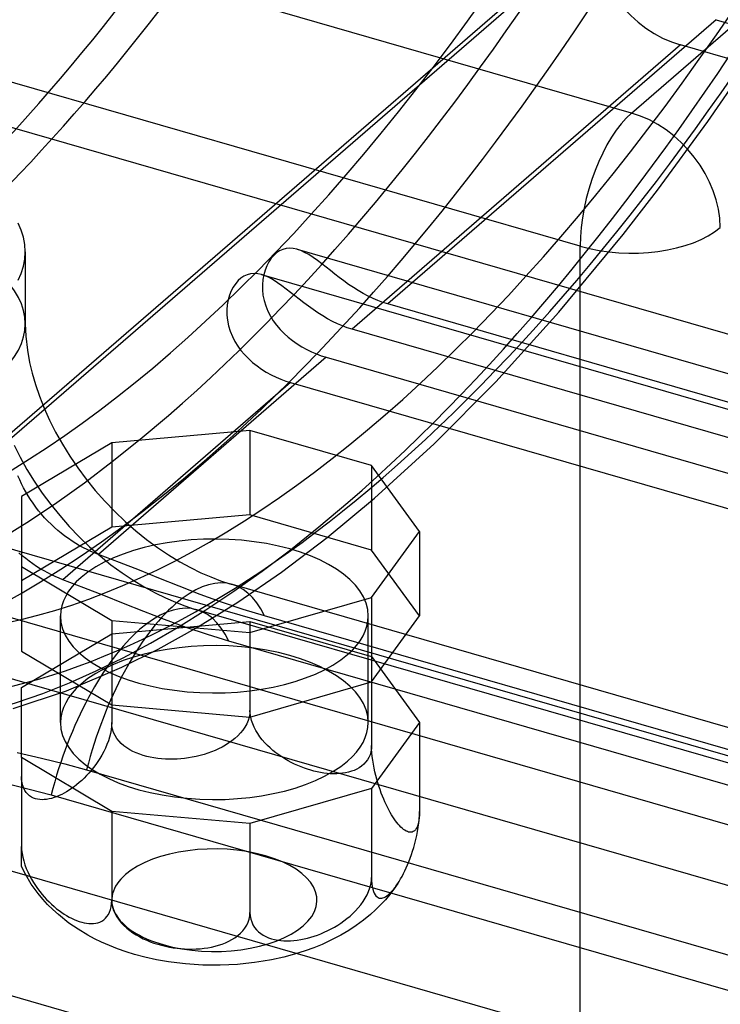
# Model space of a CAD drawing. Header units: millimetres. Extents: x -180 to 180, y -161 to 145.
# Tile 4 of 12: x -78 to -44, y -101 to -53. Entities that reach past the tile are written whole.
import ezdxf

# ---------------------------------------------------------------- set-up
doc = ezdxf.new("R2010")
doc.units = ezdxf.units.MM
doc.layers.add('HIDDEN', color=7, linetype='Continuous')
doc.layers.add('THICK', color=7, linetype='Continuous')

msp = doc.modelspace()

# ---------------------------------------------------------------- linework, layer by layer
at = {"layer": 'HIDDEN'}
for p, q in [((-48.268, -46.977), (-78.367, -73.042)), ((-50, -48.209), (-80.099, -74.274)), ((-43.938, -52.557), (-59.938, -66.413)), ((-43.938, -52.557), (113.938, -98.132)), ((-45.67, -53.789), (-61.67, -67.645)), ((115.67, -100.364), (-45.67, -53.789)), ((-44.337, -57.521), (-41.887, -53.958)), ((103.867, -130.945), (-157.673, -55.445)), ((-17.317, -75.407), (-82.313, -56.645)), ((-46.791, -60.868), (-44.337, -57.521)), ((-48.47, -63.035), (-46.791, -60.868)), ((-77.794, -62.811), (-77.94, -62.473)), ((-77.687, -63.159), (-77.794, -62.811)), ((-77.621, -63.514), (-77.687, -63.159)), ((-51.594, -66.809), (-48.47, -63.035)), ((-77.599, -63.872), (-77.621, -63.514)), ((-65.209, -63.828), (-65.354, -63.925)), ((-65.054, -63.757), (-65.209, -63.828)), ((-64.89, -63.712), (-65.054, -63.757)), ((-64.718, -63.695), (-64.89, -63.712)), ((-64.541, -63.707), (-64.718, -63.695)), ((-64.359, -63.747), (-64.541, -63.707)), ((-64.173, -63.811), (-64.359, -63.747)), ((-64.354, -63.748), (101.018, -111.487)), ((-63.986, -63.898), (-64.173, -63.811)), ((-77.686, -64.577), (-77.62, -64.226)), ((-77.62, -64.226), (-77.599, -63.872)), ((-77.598, -63.873), (-77.598, -67.377)), ((-65.612, -64.188), (-65.727, -64.357)), ((-65.487, -64.044), (-65.612, -64.188)), ((-65.354, -63.925), (-65.487, -64.044)), ((-63.785, -64.011), (-63.986, -63.898)), ((-63.575, -64.147), (-63.785, -64.011)), ((-63.361, -64.299), (-63.575, -64.147)), ((-63.147, -64.46), (-63.361, -64.299)), ((-77.795, -64.922), (-77.686, -64.577)), ((-65.914, -64.759), (-65.979, -64.987)), ((-65.829, -64.548), (-65.914, -64.759)), ((-65.727, -64.357), (-65.829, -64.548)), ((-62.939, -64.622), (-63.147, -64.46)), ((-62.729, -64.787), (-62.939, -64.622)), ((-62.514, -64.956), (-62.729, -64.787)), ((-77.948, -65.26), (-77.795, -64.922)), ((-67.219, -65.276), (-67.344, -65.42)), ((-67.086, -65.157), (-67.219, -65.276)), ((-66.941, -65.06), (-67.086, -65.157)), ((-66.786, -64.989), (-66.941, -65.06)), ((-66.622, -64.944), (-66.786, -64.989)), ((-66.45, -64.927), (-66.622, -64.944)), ((-66.273, -64.939), (-66.45, -64.927)), ((-66.091, -64.979), (-66.273, -64.939)), ((-65.905, -65.043), (-66.091, -64.979)), ((-66.086, -64.98), (102.75, -113.719)), ((-66.024, -65.227), (-66.045, -65.475)), ((-65.979, -64.987), (-66.024, -65.227)), ((-65.718, -65.131), (-65.905, -65.043)), ((-65.518, -65.243), (-65.718, -65.131)), ((-65.308, -65.379), (-65.518, -65.243)), ((-62.294, -65.126), (-62.514, -64.956)), ((-62.069, -65.294), (-62.294, -65.126)), ((-67.459, -65.589), (-67.561, -65.78)), ((-67.344, -65.42), (-67.459, -65.589)), ((-66.045, -65.475), (-66.042, -65.725)), ((-66.042, -65.725), (-66.015, -65.98)), ((-65.093, -65.531), (-65.308, -65.379)), ((-64.879, -65.692), (-65.093, -65.531)), ((-64.671, -65.854), (-64.879, -65.692)), ((-61.841, -65.458), (-62.069, -65.294)), ((-61.608, -65.615), (-61.841, -65.458)), ((-61.373, -65.764), (-61.608, -65.615)), ((-67.711, -66.219), (-67.756, -66.459)), ((-67.646, -65.991), (-67.711, -66.219)), ((-67.561, -65.78), (-67.646, -65.991)), ((-66.015, -65.98), (-65.962, -66.246)), ((-64.461, -66.02), (-64.671, -65.854)), ((-64.246, -66.188), (-64.461, -66.02)), ((-64.026, -66.358), (-64.246, -66.188)), ((-61.134, -65.904), (-61.373, -65.764)), ((-60.894, -66.032), (-61.134, -65.904)), ((-60.653, -66.148), (-60.894, -66.032)), ((-60.413, -66.25), (-60.653, -66.148)), ((-67.756, -66.459), (-67.777, -66.707)), ((-67.777, -66.707), (-67.774, -66.957)), ((-65.962, -66.246), (-65.88, -66.513)), ((-65.88, -66.513), (-65.774, -66.771)), ((-63.801, -66.526), (-64.026, -66.358)), ((-63.573, -66.69), (-63.801, -66.526)), ((-63.34, -66.847), (-63.573, -66.69)), ((-60.174, -66.339), (-60.413, -66.25)), ((-59.938, -66.413), (-60.174, -66.339)), ((97.938, -111.988), (-59.938, -66.413)), ((-67.774, -66.957), (-67.748, -67.212)), ((-65.774, -66.771), (-65.651, -67.011)), ((-65.651, -67.011), (-65.512, -67.233)), ((-63.105, -66.996), (-63.34, -66.847)), ((-62.866, -67.136), (-63.105, -66.996)), ((-62.626, -67.264), (-62.866, -67.136)), ((-54.669, -70.207), (-51.594, -66.809)), ((-77.598, -67.377), (-77.575, -67.983)), ((-67.748, -67.212), (-67.694, -67.478)), ((-67.694, -67.478), (-67.613, -67.745)), ((-65.512, -67.233), (-65.354, -67.448)), ((-65.354, -67.448), (-65.18, -67.653)), ((-65.18, -67.653), (-64.99, -67.848)), ((-62.385, -67.38), (-62.626, -67.264)), ((-62.145, -67.482), (-62.385, -67.38)), ((-61.906, -67.571), (-62.145, -67.482)), ((-61.67, -67.645), (-61.906, -67.571)), ((99.67, -114.22), (-61.67, -67.645)), ((-77.575, -67.983), (-77.496, -68.663)), ((-67.613, -67.745), (-67.506, -68.003)), ((-67.506, -68.003), (-67.383, -68.243)), ((-64.99, -67.848), (-64.787, -68.03)), ((-64.787, -68.03), (-64.572, -68.201)), ((-67.383, -68.243), (-67.244, -68.465)), ((-67.244, -68.465), (-67.086, -68.68)), ((-64.572, -68.201), (-64.349, -68.358)), ((-64.349, -68.358), (-64.119, -68.502)), ((-64.119, -68.502), (-63.884, -68.632)), ((-63.884, -68.632), (-63.646, -68.748)), ((-77.496, -68.663), (-77.386, -69.263)), ((-62.938, -69.011), (-74.036, -78.623)), ((-67.086, -68.68), (-66.912, -68.885)), ((-66.912, -68.885), (-66.722, -69.08)), ((-66.722, -69.08), (-66.519, -69.262)), ((-63.646, -68.748), (-63.408, -68.85)), ((-63.408, -68.85), (-63.172, -68.938)), ((-63.172, -68.938), (-62.938, -69.011)), ((-62.938, -69.011), (94.938, -114.586)), ((-77.386, -69.263), (-77.259, -69.79)), ((-66.519, -69.262), (-66.304, -69.433)), ((-66.304, -69.433), (-66.081, -69.59)), ((-66.081, -69.59), (-65.851, -69.734)), ((-77.259, -69.79), (-77.099, -70.34)), ((-65.851, -69.734), (-65.616, -69.864)), ((-65.616, -69.864), (-65.378, -69.98)), ((-65.378, -69.98), (-65.14, -70.082)), ((-77.099, -70.34), (-76.904, -70.909)), ((-64.67, -70.243), (-75.768, -79.855)), ((-65.14, -70.082), (-64.904, -70.17)), ((-64.904, -70.17), (-64.67, -70.243)), ((-64.67, -70.243), (96.67, -116.818)), ((-57.671, -73.228), (-54.669, -70.207)), ((-76.904, -70.909), (-76.673, -71.493)), ((-76.673, -71.493), (-76.412, -72.073)), ((-76.412, -72.073), (-76.118, -72.658)), ((-76.118, -72.658), (-75.789, -73.244)), ((-66.647, -72.583), (-73.384, -73.177)), ((-66.647, -72.583), (-66.647, -76.701)), ((-60.723, -74.293), (-66.647, -72.583)), ((-78.144, -73.305), (-77.85, -73.89)), ((-73.384, -73.177), (-77.781, -75.797)), ((-75.789, -73.244), (-75.428, -73.828)), ((-73.384, -73.177), (-73.384, -77.295)), ((-60.577, -75.879), (-57.671, -73.228)), ((-77.85, -73.89), (-77.521, -74.476)), ((-75.428, -73.828), (-75.041, -74.398)), ((-60.723, -74.293), (-60.723, -78.411)), ((-58.384, -77.507), (-60.723, -74.293)), ((-38.027, -93.342), (-103.023, -74.58)), ((-77.868, -74.985), (-77.952, -74.787)), ((-77.521, -74.476), (-77.161, -75.06)), ((-75.041, -74.398), (-74.626, -74.957)), ((-77.776, -75.182), (-77.868, -74.985)), ((-77.678, -75.377), (-77.776, -75.182)), ((-77.161, -75.06), (-76.773, -75.63)), ((-74.626, -74.957), (-74.185, -75.502)), ((-77.781, -75.797), (-77.781, -79.217)), ((-77.573, -75.57), (-77.678, -75.377)), ((-77.461, -75.76), (-77.573, -75.57)), ((-77.342, -75.948), (-77.461, -75.76)), ((-76.773, -75.63), (-76.358, -76.189)), ((-74.185, -75.502), (-73.72, -76.028)), ((-77.217, -76.132), (-77.342, -75.948)), ((-77.085, -76.313), (-77.217, -76.132)), ((-76.948, -76.491), (-77.085, -76.313)), ((-76.358, -76.189), (-75.917, -76.734)), ((-73.72, -76.028), (-73.235, -76.534)), ((-62.887, -77.795), (-60.577, -75.879)), ((-76.804, -76.664), (-76.948, -76.491)), ((-76.655, -76.833), (-76.804, -76.664)), ((-75.917, -76.734), (-75.452, -77.26)), ((-66.647, -76.701), (-73.384, -77.295)), ((-73.235, -76.534), (-72.732, -77.015)), ((-60.723, -78.411), (-66.647, -76.701)), ((-76.501, -76.996), (-76.655, -76.833)), ((-76.343, -77.154), (-76.501, -76.996)), ((-76.18, -77.306), (-76.343, -77.154)), ((-75.452, -77.26), (-74.967, -77.766)), ((-72.732, -77.015), (-72.216, -77.468)), ((-73.384, -77.295), (-77.781, -79.915)), ((-76.013, -77.453), (-76.18, -77.306)), ((-75.843, -77.593), (-76.013, -77.453)), ((-75.669, -77.727), (-75.843, -77.593)), ((-75.492, -77.855), (-75.669, -77.727)), ((-72.216, -77.468), (-71.691, -77.891)), ((-60.723, -80.721), (-58.384, -77.507)), ((-58.384, -77.507), (-58.384, -81.625)), ((-75.313, -77.976), (-75.492, -77.855)), ((-75.132, -78.09), (-75.313, -77.976)), ((-74.95, -78.197), (-75.132, -78.09)), ((-74.967, -77.766), (-74.464, -78.247)), ((-74.767, -78.297), (-74.95, -78.197)), ((-71.691, -77.891), (-71.151, -78.288)), ((-65.112, -79.481), (-62.887, -77.795)), ((-77.745, -78.685), (-77.912, -78.538)), ((-77.575, -78.825), (-77.745, -78.685)), ((-74.584, -78.389), (-74.767, -78.297)), ((-74.401, -78.474), (-74.584, -78.389)), ((-74.464, -78.247), (-73.948, -78.7)), ((-74.218, -78.552), (-74.401, -78.474)), ((-74.036, -78.623), (-74.218, -78.552)), ((-73.006, -79.013), (-74.036, -78.623)), ((-73.948, -78.7), (-73.423, -79.123)), ((-71.151, -78.288), (-70.61, -78.65)), ((-70.61, -78.65), (-70.072, -78.977)), ((-58.384, -81.625), (-60.723, -78.411)), ((-77.401, -78.959), (-77.575, -78.825)), ((-77.224, -79.087), (-77.401, -78.959)), ((-77.045, -79.209), (-77.224, -79.087)), ((-73.423, -79.123), (-72.883, -79.52)), ((-72.035, -79.397), (-73.006, -79.013)), ((-70.072, -78.977), (-69.54, -79.268)), ((-77.781, -79.217), (-77.781, -83.335)), ((-77.781, -79.217), (-73.384, -81.837)), ((-76.864, -79.323), (-77.045, -79.209)), ((-76.682, -79.429), (-76.864, -79.323)), ((-76.499, -79.529), (-76.682, -79.429)), ((-76.316, -79.621), (-76.499, -79.529)), ((-76.133, -79.706), (-76.316, -79.621)), ((-72.883, -79.52), (-72.342, -79.882)), ((-71.086, -79.779), (-72.035, -79.397)), ((-69.54, -79.268), (-69.039, -79.513)), ((-69.039, -79.513), (-68.552, -79.724)), ((-67.245, -80.95), (-65.112, -79.481)), ((-75.95, -79.784), (-76.133, -79.706)), ((-75.768, -79.855), (-75.95, -79.784)), ((-74.738, -80.245), (-75.768, -79.855)), ((-72.342, -79.882), (-71.804, -80.209)), ((-70.096, -80.174), (-71.086, -79.779)), ((-68.552, -79.724), (-68.083, -79.904)), ((-68.083, -79.904), (-67.633, -80.052)), ((-67.633, -80.052), (-67.505, -80.09)), ((73.051, -120.665), (-67.504, -80.09)), ((-73.767, -80.629), (-74.738, -80.245)), ((-72.818, -81.011), (-73.767, -80.629)), ((-71.804, -80.209), (-71.272, -80.5)), ((-71.272, -80.5), (-70.771, -80.745)), ((-69.075, -80.57), (-70.096, -80.174)), ((-68.033, -80.95), (-69.075, -80.57)), ((-71.828, -81.406), (-72.818, -81.011)), ((-70.771, -80.745), (-70.284, -80.956)), ((-70.284, -80.956), (-69.815, -81.136)), ((-69.284, -82.217), (-67.245, -80.95)), ((-66.984, -81.302), (-68.033, -80.95)), ((-66.647, -82.431), (-60.723, -80.721)), ((-60.723, -80.721), (-60.723, -84.839)), ((-70.807, -81.802), (-71.828, -81.406)), ((-69.815, -81.136), (-69.365, -81.284)), ((-69.365, -81.284), (-69.237, -81.322)), ((74.784, -122.897), (-69.237, -81.322)), ((-65.948, -81.618), (-66.984, -81.302)), ((-26.586, -99.609), (-88.742, -81.666)), ((-75.884, -86.821), (-75.884, -81.624)), ((-73.384, -81.837), (-66.647, -82.431)), ((-73.384, -81.837), (-73.384, -85.955)), ((-73.384, -82.491), (-66.647, -81.897)), ((-69.765, -82.182), (-70.807, -81.802)), ((-66.647, -81.897), (-60.723, -83.607)), ((-66.647, -81.897), (-66.647, -86.227)), ((74.608, -122.193), (-65.948, -81.618)), ((-60.884, -86.821), (-60.884, -81.625)), ((-60.723, -84.839), (-58.384, -81.625)), ((-77.781, -85.111), (-73.384, -82.491)), ((-73.384, -82.491), (-73.384, -86.821)), ((-71.127, -83.248), (-69.284, -82.217)), ((-68.716, -82.534), (-69.765, -82.182)), ((-67.68, -82.85), (-68.716, -82.534)), ((-66.647, -82.431), (-66.647, -86.549)), ((76.34, -124.425), (-67.68, -82.85)), ((-77.781, -83.335), (-73.384, -85.955)), ((-72.884, -84.126), (-71.127, -83.248)), ((-60.723, -83.607), (-58.384, -86.821)), ((-60.723, -83.607), (-60.723, -87.937)), ((-29.086, -108.267), (-111.964, -84.342)), ((-75.592, -85.277), (-72.884, -84.126)), ((-66.647, -86.549), (-60.723, -84.839)), ((-78.179, -86.141), (-75.592, -85.277)), ((-77.781, -88.531), (-77.781, -85.111)), ((-73.384, -85.955), (-66.647, -86.549)), ((-66.658, -86.392), (-66.69, -86.562)), ((-66.647, -86.227), (-66.658, -86.392)), ((-66.639, -86.386), (-66.647, -86.227)), ((-66.613, -86.555), (-66.639, -86.386)), ((-73.384, -86.821), (-73.39, -86.989)), ((-73.373, -86.984), (-73.384, -86.821)), ((-66.74, -86.724), (-66.809, -86.882)), ((-66.69, -86.562), (-66.74, -86.724)), ((-66.571, -86.72), (-66.613, -86.555)), ((-66.516, -86.881), (-66.571, -86.72)), ((-58.384, -86.821), (-60.723, -90.035)), ((-58.384, -86.821), (-58.384, -91.151)), ((-73.444, -87.346), (-73.49, -87.525)), ((-73.412, -87.169), (-73.444, -87.346)), ((-73.39, -86.989), (-73.412, -87.169)), ((-73.341, -87.149), (-73.373, -86.984)), ((-73.291, -87.301), (-73.341, -87.149)), ((-73.221, -87.448), (-73.291, -87.301)), ((-67.113, -87.326), (-67.241, -87.461)), ((-67.002, -87.19), (-67.113, -87.326)), ((-66.899, -87.041), (-67.002, -87.19)), ((-66.809, -86.882), (-66.899, -87.041)), ((-66.443, -87.049), (-66.516, -86.881)), ((-66.358, -87.211), (-66.443, -87.049)), ((-66.267, -87.36), (-66.358, -87.211)), ((-73.548, -87.711), (-73.615, -87.891)), ((-73.49, -87.525), (-73.548, -87.711)), ((-73.132, -87.591), (-73.221, -87.448)), ((-73.029, -87.722), (-73.132, -87.591)), ((-72.918, -87.838), (-73.029, -87.722)), ((-67.681, -87.816), (-67.84, -87.917)), ((-67.532, -87.71), (-67.681, -87.816)), ((-67.383, -87.59), (-67.532, -87.71)), ((-67.241, -87.461), (-67.383, -87.59)), ((-66.162, -87.51), (-66.267, -87.36)), ((-66.046, -87.658), (-66.162, -87.51)), ((-65.922, -87.8), (-66.046, -87.658)), ((-65.796, -87.931), (-65.922, -87.8)), ((-77.986, -88.287), (-76.807, -88.549)), ((-73.771, -88.234), (-73.864, -88.405)), ((-73.688, -88.06), (-73.771, -88.234)), ((-73.615, -87.891), (-73.688, -88.06)), ((-72.79, -87.95), (-72.918, -87.838)), ((-72.648, -88.055), (-72.79, -87.95)), ((-72.499, -88.148), (-72.648, -88.055)), ((-72.35, -88.228), (-72.499, -88.148)), ((-72.191, -88.3), (-72.35, -88.228)), ((-72.021, -88.367), (-72.191, -88.3)), ((-68.703, -88.311), (-68.888, -88.371)), ((-68.523, -88.246), (-68.703, -88.311)), ((-68.35, -88.176), (-68.523, -88.246)), ((-68.183, -88.101), (-68.35, -88.176)), ((-68.01, -88.013), (-68.183, -88.101)), ((-67.84, -87.917), (-68.01, -88.013)), ((-65.667, -88.053), (-65.796, -87.931)), ((-65.527, -88.175), (-65.667, -88.053)), ((-65.381, -88.292), (-65.527, -88.175)), ((-65.238, -88.398), (-65.381, -88.292)), ((-60.758, -88.246), (-60.799, -88.386)), ((-60.732, -88.092), (-60.758, -88.246)), ((-60.723, -87.937), (-60.732, -88.092)), ((-60.72, -88.106), (-60.723, -87.937)), ((-60.708, -88.289), (-60.72, -88.106)), ((-60.691, -88.47), (-60.708, -88.289)), ((-73.384, -91.151), (-77.781, -88.531)), ((-77.781, -88.531), (-77.781, -92.861)), ((-76.807, -88.549), (-75.672, -88.827)), ((-74.058, -88.721), (-74.162, -88.869)), ((-73.961, -88.57), (-74.058, -88.721)), ((-73.864, -88.405), (-73.961, -88.57)), ((-71.848, -88.424), (-72.021, -88.367)), ((-71.681, -88.47), (-71.848, -88.424)), ((-71.508, -88.51), (-71.681, -88.47)), ((-71.328, -88.543), (-71.508, -88.51)), ((-71.143, -88.57), (-71.328, -88.543)), ((-70.954, -88.589), (-71.143, -88.57)), ((-70.763, -88.602), (-70.954, -88.589)), ((-70.572, -88.607), (-70.763, -88.602)), ((-70.383, -88.606), (-70.572, -88.607)), ((-70.196, -88.599), (-70.383, -88.606)), ((-70.015, -88.586), (-70.196, -88.599)), ((-69.834, -88.567), (-70.015, -88.586)), ((-69.648, -88.541), (-69.834, -88.567)), ((-69.459, -88.509), (-69.648, -88.541)), ((-69.268, -88.47), (-69.459, -88.509)), ((-69.077, -88.424), (-69.268, -88.47)), ((-68.888, -88.371), (-69.077, -88.424)), ((-65.096, -88.494), (-65.238, -88.398)), ((-64.948, -88.588), (-65.096, -88.494)), ((-64.794, -88.678), (-64.948, -88.588)), ((-64.637, -88.763), (-64.794, -88.678)), ((-64.477, -88.842), (-64.637, -88.763)), ((-61.013, -88.754), (-61.104, -88.851)), ((-60.928, -88.641), (-61.013, -88.754)), ((-60.855, -88.516), (-60.928, -88.641)), ((-60.799, -88.386), (-60.855, -88.516)), ((-60.667, -88.656), (-60.691, -88.47)), ((-60.636, -88.849), (-60.667, -88.656)), ((-75.672, -88.827), (-74.608, -89.118)), ((-74.608, -89.118), (-26.586, -102.98)), ((-74.386, -89.157), (-74.495, -89.282)), ((-74.273, -89.017), (-74.386, -89.157)), ((-74.162, -88.869), (-74.273, -89.017)), ((-64.316, -88.916), (-64.477, -88.842)), ((-64.155, -88.983), (-64.316, -88.916)), ((-63.995, -89.043), (-64.155, -88.983)), ((-63.838, -89.097), (-63.995, -89.043)), ((-63.685, -89.144), (-63.838, -89.097)), ((-63.533, -89.185), (-63.685, -89.144)), ((-63.376, -89.222), (-63.533, -89.185)), ((-63.216, -89.254), (-63.376, -89.222)), ((-63.055, -89.28), (-63.216, -89.254)), ((-61.989, -89.271), (-62.133, -89.294)), ((-61.843, -89.239), (-61.989, -89.271)), ((-61.703, -89.197), (-61.843, -89.239)), ((-61.575, -89.15), (-61.703, -89.197)), ((-61.448, -89.092), (-61.575, -89.15)), ((-61.324, -89.021), (-61.448, -89.092)), ((-61.208, -88.94), (-61.324, -89.021)), ((-61.104, -88.851), (-61.208, -88.94)), ((-60.6, -89.038), (-60.636, -88.849)), ((-60.562, -89.218), (-60.6, -89.038)), ((-60.517, -89.402), (-60.562, -89.218)), ((-77.774, -89.601), (-77.781, -89.441)), ((-77.753, -89.756), (-77.774, -89.601)), ((-74.969, -89.748), (-75.094, -89.852)), ((-74.846, -89.639), (-74.969, -89.748)), ((-74.725, -89.524), (-74.846, -89.639)), ((-74.608, -89.404), (-74.725, -89.524)), ((-74.495, -89.282), (-74.608, -89.404)), ((-62.893, -89.3), (-63.055, -89.28)), ((-62.733, -89.312), (-62.893, -89.3)), ((-62.576, -89.318), (-62.733, -89.312)), ((-62.423, -89.317), (-62.576, -89.318)), ((-62.275, -89.309), (-62.423, -89.317)), ((-62.133, -89.294), (-62.275, -89.309)), ((-60.468, -89.586), (-60.517, -89.402)), ((-60.416, -89.764), (-60.468, -89.586)), ((-78.539, -89.781), (-77.404, -90.059)), ((-77.72, -89.893), (-77.753, -89.756)), ((-77.675, -90.019), (-77.72, -89.893)), ((-77.616, -90.135), (-77.675, -90.019)), ((-77.549, -90.235), (-77.616, -90.135)), ((-77.404, -90.059), (-76.34, -90.35)), ((-75.582, -90.192), (-75.7, -90.26)), ((-75.464, -90.119), (-75.582, -90.192)), ((-75.343, -90.038), (-75.464, -90.119)), ((-75.219, -89.948), (-75.343, -90.038)), ((-75.094, -89.852), (-75.219, -89.948)), ((-60.723, -90.035), (-66.647, -91.745)), ((-60.723, -90.035), (-60.723, -94.365)), ((-60.364, -89.928), (-60.416, -89.764)), ((-60.309, -90.09), (-60.364, -89.928)), ((-60.25, -90.254), (-60.309, -90.09)), ((-77.477, -90.318), (-77.549, -90.235)), ((-77.393, -90.392), (-77.477, -90.318)), ((-77.301, -90.453), (-77.393, -90.392)), ((-77.203, -90.502), (-77.301, -90.453)), ((-77.106, -90.537), (-77.203, -90.502)), ((-77.002, -90.562), (-77.106, -90.537)), ((-76.891, -90.577), (-77.002, -90.562)), ((-76.778, -90.582), (-76.891, -90.577)), ((-76.669, -90.578), (-76.778, -90.582)), ((-76.556, -90.565), (-76.669, -90.578)), ((-76.439, -90.545), (-76.556, -90.565)), ((-76.318, -90.516), (-76.439, -90.545)), ((-76.34, -90.35), (67.68, -131.925)), ((-76.195, -90.479), (-76.318, -90.516)), ((-76.07, -90.434), (-76.195, -90.479)), ((-75.946, -90.381), (-76.07, -90.434)), ((-75.822, -90.323), (-75.946, -90.381)), ((-75.7, -90.26), (-75.822, -90.323)), ((-60.19, -90.408), (-60.25, -90.254)), ((-60.132, -90.549), (-60.19, -90.408)), ((-60.072, -90.686), (-60.132, -90.549)), ((-60.009, -90.821), (-60.072, -90.686)), ((-66.647, -91.745), (-73.384, -91.151)), ((-73.384, -91.151), (-73.384, -95.481)), ((-59.945, -90.952), (-60.009, -90.821)), ((-59.88, -91.079), (-59.945, -90.952)), ((-59.813, -91.199), (-59.88, -91.079)), ((-58.388, -91.332), (-58.384, -91.151)), ((-58.384, -91.151), (-58.387, -91.31)), ((-59.747, -91.312), (-59.813, -91.199)), ((-59.681, -91.418), (-59.747, -91.312)), ((-59.616, -91.516), (-59.681, -91.418)), ((-59.553, -91.606), (-59.616, -91.516)), ((-59.491, -91.689), (-59.553, -91.606)), ((-58.416, -91.595), (-58.44, -91.715)), ((-58.42, -91.719), (-58.401, -91.527)), ((-58.399, -91.462), (-58.416, -91.595)), ((-58.401, -91.527), (-58.388, -91.332)), ((-58.387, -91.31), (-58.399, -91.462)), ((-66.647, -91.745), (-66.647, -96.075)), ((-59.426, -91.769), (-59.491, -91.689)), ((-59.36, -91.844), (-59.426, -91.769)), ((-59.294, -91.913), (-59.36, -91.844)), ((-59.227, -91.974), (-59.294, -91.913)), ((-59.162, -92.028), (-59.227, -91.974)), ((-59.098, -92.073), (-59.162, -92.028)), ((-59.035, -92.11), (-59.098, -92.073)), ((-58.975, -92.138), (-59.035, -92.11)), ((-58.917, -92.157), (-58.975, -92.138)), ((-58.691, -92.134), (-58.743, -92.156)), ((-58.639, -92.099), (-58.691, -92.134)), ((-58.59, -92.05), (-58.639, -92.099)), ((-58.545, -91.987), (-58.59, -92.05)), ((-58.507, -91.914), (-58.545, -91.987)), ((-58.521, -92.323), (-58.482, -92.127)), ((-58.471, -91.823), (-58.507, -91.914)), ((-58.482, -92.127), (-58.448, -91.92)), ((-58.44, -91.715), (-58.471, -91.823)), ((-58.448, -91.92), (-58.42, -91.719)), ((-58.857, -92.167), (-58.917, -92.157)), ((-58.798, -92.167), (-58.857, -92.167)), ((-58.743, -92.156), (-58.798, -92.167)), ((-58.615, -92.714), (-58.565, -92.516)), ((-58.565, -92.516), (-58.521, -92.323)), ((-77.781, -92.861), (-77.774, -93.029)), ((-77.781, -93.035), (-77.781, -92.861)), ((-77.781, -93.199), (-77.781, -93.035)), ((-77.774, -93.029), (-77.753, -93.209)), ((-58.782, -93.259), (-58.725, -93.088)), ((-58.725, -93.088), (-58.67, -92.907)), ((-58.67, -92.907), (-58.615, -92.714)), ((-77.781, -93.337), (-77.781, -93.199)), ((-77.781, -93.463), (-77.781, -93.337)), ((-77.781, -93.571), (-77.781, -93.463)), ((-77.781, -93.655), (-77.781, -93.571)), ((-77.753, -93.209), (-77.72, -93.386)), ((-77.72, -93.386), (-77.675, -93.565)), ((-77.675, -93.565), (-77.616, -93.751)), ((-58.909, -93.601), (-58.845, -93.434)), ((-58.845, -93.434), (-58.782, -93.259)), ((-28.62, -114.478), (-99.354, -94.059)), ((-77.781, -93.724), (-77.781, -93.655)), ((-77.781, -93.778), (-77.781, -93.724)), ((-77.781, -93.814), (-77.781, -93.778)), ((-77.781, -93.834), (-77.781, -93.814)), ((-77.781, -93.84), (-77.781, -93.834)), ((-77.594, -94.209), (-77.781, -93.84)), ((-77.616, -93.751), (-77.549, -93.931)), ((-77.549, -93.931), (-77.477, -94.101)), ((-59.17, -94.182), (-59.101, -94.042)), ((-59.101, -94.042), (-59.035, -93.899)), ((-59.035, -93.899), (-58.971, -93.752)), ((-58.971, -93.752), (-58.909, -93.601)), ((-77.304, -94.69), (-77.594, -94.209)), ((-77.477, -94.101), (-77.393, -94.274)), ((-77.393, -94.274), (-77.301, -94.446)), ((-77.301, -94.446), (-77.203, -94.61)), ((-60.761, -94.707), (-60.732, -94.531)), ((-60.732, -94.531), (-60.723, -94.365)), ((-60.723, -94.365), (-60.719, -94.528)), ((-60.719, -94.528), (-60.708, -94.683)), ((-59.381, -94.561), (-59.311, -94.442)), ((-59.311, -94.442), (-59.24, -94.316)), ((-59.24, -94.316), (-59.17, -94.182)), ((-76.971, -95.152), (-77.304, -94.69)), ((-77.203, -94.61), (-77.106, -94.761)), ((-77.106, -94.761), (-77.002, -94.909)), ((-77.002, -94.909), (-76.891, -95.058)), ((-60.866, -95.047), (-60.805, -94.877)), ((-60.805, -94.877), (-60.761, -94.707)), ((-60.708, -94.683), (-60.689, -94.818)), ((-60.689, -94.818), (-60.664, -94.94)), ((-60.664, -94.94), (-60.632, -95.049)), ((-59.634, -94.937), (-59.835, -95.2)), ((-59.781, -95.093), (-59.713, -95.02)), ((-59.713, -95.02), (-59.646, -94.94)), ((-59.646, -94.94), (-59.581, -94.856)), ((-59.448, -94.666), (-59.634, -94.937)), ((-59.581, -94.856), (-59.517, -94.768)), ((-59.517, -94.768), (-59.451, -94.671)), ((-59.451, -94.671), (-59.381, -94.561)), ((-76.747, -95.424), (-76.971, -95.152)), ((-76.891, -95.058), (-76.778, -95.197)), ((-76.778, -95.197), (-76.669, -95.323)), ((-76.507, -95.686), (-76.747, -95.424)), ((-76.669, -95.323), (-76.556, -95.445)), ((-76.556, -95.445), (-76.439, -95.564)), ((-73.39, -95.641), (-73.384, -95.481)), ((-73.384, -95.481), (-73.373, -95.646)), ((-61.133, -95.542), (-61.035, -95.387)), ((-61.035, -95.387), (-60.944, -95.221)), ((-60.944, -95.221), (-60.866, -95.047)), ((-60.632, -95.049), (-60.595, -95.14)), ((-60.595, -95.14), (-60.554, -95.213)), ((-60.554, -95.213), (-60.508, -95.274)), ((-60.508, -95.274), (-60.457, -95.322)), ((-60.457, -95.322), (-60.403, -95.354)), ((-60.403, -95.354), (-60.35, -95.374)), ((-60.35, -95.374), (-60.292, -95.382)), ((-60.292, -95.382), (-60.231, -95.379)), ((-60.052, -95.459), (-60.282, -95.709)), ((-60.231, -95.379), (-60.17, -95.365)), ((-60.17, -95.365), (-60.11, -95.343)), ((-60.11, -95.343), (-60.048, -95.311)), ((-59.835, -95.2), (-60.052, -95.459)), ((-60.048, -95.311), (-59.983, -95.27)), ((-59.983, -95.27), (-59.916, -95.219)), ((-59.916, -95.219), (-59.849, -95.16)), ((-59.849, -95.16), (-59.781, -95.093)), ((-76.253, -95.94), (-76.507, -95.686)), ((-76.439, -95.564), (-76.318, -95.679)), ((-76.318, -95.679), (-76.195, -95.789)), ((-75.984, -96.183), (-76.253, -95.94)), ((-76.195, -95.789), (-76.07, -95.892)), ((-76.07, -95.892), (-75.946, -95.989)), ((-75.946, -95.989), (-75.822, -96.078)), ((-73.49, -96.059), (-73.444, -95.934)), ((-73.444, -95.934), (-73.412, -95.796)), ((-73.412, -95.796), (-73.39, -95.641)), ((-73.373, -95.646), (-73.341, -95.817)), ((-73.341, -95.817), (-73.291, -95.978)), ((-73.291, -95.978), (-73.221, -96.137)), ((-61.632, -96.125), (-61.501, -95.994)), ((-61.501, -95.994), (-61.37, -95.85)), ((-61.37, -95.85), (-61.246, -95.698)), ((-61.246, -95.698), (-61.133, -95.542)), ((-60.526, -95.95), (-60.783, -96.183)), ((-60.282, -95.709), (-60.526, -95.95)), ((-75.472, -96.591), (-75.984, -96.183)), ((-75.822, -96.078), (-75.7, -96.159)), ((-75.7, -96.159), (-75.582, -96.233)), ((-75.582, -96.233), (-75.464, -96.3)), ((-75.464, -96.3), (-75.343, -96.363)), ((-75.343, -96.363), (-75.219, -96.422)), ((-75.219, -96.422), (-75.094, -96.474)), ((-75.094, -96.474), (-74.969, -96.519)), ((-73.864, -96.494), (-73.771, -96.432)), ((-73.771, -96.432), (-73.688, -96.358)), ((-73.688, -96.358), (-73.615, -96.276)), ((-73.615, -96.276), (-73.548, -96.176)), ((-73.548, -96.176), (-73.49, -96.059)), ((-73.221, -96.137), (-73.132, -96.296)), ((-73.132, -96.296), (-73.029, -96.445)), ((-73.029, -96.445), (-72.918, -96.581)), ((-66.74, -96.555), (-66.69, -96.403)), ((-66.69, -96.403), (-66.658, -96.238)), ((-66.658, -96.238), (-66.647, -96.075)), ((-66.647, -96.075), (-66.638, -96.236)), ((-66.638, -96.236), (-66.61, -96.396)), ((-66.61, -96.396), (-66.565, -96.54)), ((-62.074, -96.493), (-61.922, -96.377)), ((-61.922, -96.377), (-61.772, -96.252)), ((-61.772, -96.252), (-61.632, -96.125)), ((-61.116, -96.456), (-61.467, -96.714)), ((-60.783, -96.183), (-61.116, -96.456)), ((-75.024, -96.898), (-75.472, -96.591)), ((-74.554, -97.18), (-75.024, -96.898)), ((-74.969, -96.519), (-74.846, -96.556)), ((-74.846, -96.556), (-74.725, -96.585)), ((-74.725, -96.585), (-74.608, -96.606)), ((-74.608, -96.606), (-74.495, -96.618)), ((-74.495, -96.618), (-74.386, -96.622)), ((-74.386, -96.622), (-74.273, -96.617)), ((-74.273, -96.617), (-74.162, -96.602)), ((-74.162, -96.602), (-74.058, -96.577)), ((-74.058, -96.577), (-73.961, -96.542)), ((-73.961, -96.542), (-73.864, -96.494)), ((-72.918, -96.581), (-72.79, -96.715)), ((-72.79, -96.715), (-72.648, -96.845)), ((-72.648, -96.845), (-72.499, -96.964)), ((-67.002, -96.976), (-66.899, -96.845)), ((-66.899, -96.845), (-66.809, -96.702)), ((-66.809, -96.702), (-66.74, -96.555)), ((-66.565, -96.54), (-66.505, -96.675)), ((-66.505, -96.675), (-66.426, -96.804)), ((-66.426, -96.804), (-66.336, -96.917)), ((-66.336, -96.917), (-66.238, -97.015)), ((-62.86, -96.964), (-62.694, -96.88)), ((-62.694, -96.88), (-62.531, -96.79)), ((-62.531, -96.79), (-62.373, -96.695)), ((-62.373, -96.695), (-62.221, -96.597)), ((-62.221, -96.597), (-62.074, -96.493)), ((-61.467, -96.714), (-61.833, -96.955)), ((-74.225, -97.356), (-74.554, -97.18)), ((-73.889, -97.519), (-74.225, -97.356)), ((-72.499, -96.964), (-72.35, -97.07)), ((-72.35, -97.07), (-72.191, -97.171)), ((-72.191, -97.171), (-72.021, -97.268)), ((-72.021, -97.268), (-71.848, -97.355)), ((-71.848, -97.355), (-71.681, -97.431)), ((-71.681, -97.431), (-71.508, -97.501)), ((-67.681, -97.482), (-67.532, -97.402)), ((-67.532, -97.402), (-67.383, -97.309)), ((-67.383, -97.309), (-67.241, -97.205)), ((-67.241, -97.205), (-67.113, -97.092)), ((-67.113, -97.092), (-67.002, -96.976)), ((-66.238, -97.015), (-66.125, -97.106)), ((-66.125, -97.106), (-66.001, -97.187)), ((-66.001, -97.187), (-65.87, -97.255)), ((-65.87, -97.255), (-65.738, -97.311)), ((-65.738, -97.311), (-65.599, -97.357)), ((-65.599, -97.357), (-65.449, -97.395)), ((-65.449, -97.395), (-65.297, -97.424)), ((-65.297, -97.424), (-65.15, -97.442)), ((-64.511, -97.441), (-64.343, -97.422)), ((-64.343, -97.422), (-64.175, -97.395)), ((-64.175, -97.395), (-64.008, -97.363)), ((-64.008, -97.363), (-63.844, -97.325)), ((-63.844, -97.325), (-63.685, -97.282)), ((-63.685, -97.282), (-63.526, -97.233)), ((-63.526, -97.233), (-63.362, -97.176)), ((-63.362, -97.176), (-63.196, -97.113)), ((-63.196, -97.113), (-63.028, -97.042)), ((-63.028, -97.042), (-62.86, -96.964)), ((-62.347, -97.253), (-62.733, -97.451)), ((-62.214, -97.18), (-62.347, -97.253)), ((-61.833, -96.955), (-62.214, -97.18)), ((-73.497, -97.692), (-73.889, -97.519)), ((-73.095, -97.849), (-73.497, -97.692)), ((-72.687, -97.992), (-73.095, -97.849)), ((-71.508, -97.501), (-71.328, -97.566)), ((-71.328, -97.566), (-71.143, -97.625)), ((-71.143, -97.625), (-70.954, -97.678)), ((-70.954, -97.678), (-70.763, -97.724)), ((-70.763, -97.724), (-70.572, -97.763)), ((-70.572, -97.763), (-70.383, -97.795)), ((-70.383, -97.795), (-70.196, -97.821)), ((-70.196, -97.821), (-70.015, -97.84)), ((-70.015, -97.84), (-69.834, -97.853)), ((-69.834, -97.853), (-69.648, -97.86)), ((-69.648, -97.86), (-69.459, -97.861)), ((-69.459, -97.861), (-69.268, -97.856)), ((-69.268, -97.856), (-69.077, -97.843)), ((-69.077, -97.843), (-68.888, -97.824)), ((-68.888, -97.824), (-68.703, -97.797)), ((-68.703, -97.797), (-68.523, -97.764)), ((-68.523, -97.764), (-68.35, -97.724)), ((-68.35, -97.724), (-68.183, -97.678)), ((-68.183, -97.678), (-68.01, -97.621)), ((-68.01, -97.621), (-67.84, -97.554)), ((-67.84, -97.554), (-67.681, -97.482)), ((-65.15, -97.442), (-64.998, -97.453)), ((-64.998, -97.453), (-64.84, -97.456)), ((-64.84, -97.456), (-64.677, -97.452)), ((-64.677, -97.452), (-64.511, -97.441)), ((-63.538, -97.798), (-63.954, -97.949)), ((-63.131, -97.632), (-63.538, -97.798)), ((-62.733, -97.451), (-63.131, -97.632)), ((-72.271, -98.12), (-72.687, -97.992)), ((-71.767, -98.254), (-72.271, -98.12)), ((-71.197, -98.38), (-71.767, -98.254)), ((-70.62, -98.482), (-71.197, -98.38)), ((-65.594, -98.385), (-66.007, -98.459)), ((-65.001, -98.254), (-65.594, -98.385)), ((-64.473, -98.113), (-65.001, -98.254)), ((-63.954, -97.949), (-64.473, -98.113)), ((-70.204, -98.539), (-70.62, -98.482)), ((-69.786, -98.585), (-70.204, -98.539)), ((-69.366, -98.619), (-69.786, -98.585)), ((-68.945, -98.64), (-69.366, -98.619)), ((-68.524, -98.65), (-68.945, -98.64)), ((-68.103, -98.648), (-68.524, -98.65)), ((-67.682, -98.635), (-68.103, -98.648)), ((-67.263, -98.609), (-67.682, -98.635)), ((-66.842, -98.571), (-67.263, -98.609)), ((-66.423, -98.521), (-66.842, -98.571)), ((-66.007, -98.459), (-66.423, -98.521))]:
    msp.add_line(p, q, dxfattribs=at)
for centre, major_axis, ratio, start_param, end_param in [((-104.616, 30.2), (28.089, 97.302), 0.433013, -2.55359, -0.982794), ((-103.057, 29.75), (-28.588, -99.031), 0.433013, 0.588003, 2.158799), ((-104.616, 30.2), (27.458, 95.116), 0.433013, -3.141592, -0.982794), ((-68.884, 19.885), (30.092, 104.243), 0.433013, -2.55359, -0.982794), ((-70.616, 20.385), (29.538, 102.322), 0.433013, -2.55359, -0.982794), ((-70.616, 20.385), (28.588, 99.031), 0.433013, -3.141592, -0.982794), ((-61.886, 17.865), (30.092, 104.243), 0.433013, -2.55359, -0.982794), ((-60.154, 17.365), (-29.538, -102.322), 0.433013, 0.588003, 2.158799), ((-60.154, 17.365), (-28.588, -99.031), 0.433013, 0, 2.158799), ((-85, 24.537), (28.588, 99.031), 0.433013, -2.469472, -1.807031), ((-83.268, 24.037), (-28.588, -99.031), 0.433013, 0.672121, 1.334562), ((-70.616, 20.385), (29.538, 102.322), 0.433013, 2.158799, 3.729595), ((-60.154, 17.365), (-29.538, -102.322), 0.433013, -0.982794, 0.588003), ((-61.886, 17.865), (30.092, 104.243), 0.433013, 2.158799, 3.729595), ((-45.67, -49.459), (3.273, -3.78), 0.75, -2.427868, -0.857072), ((-87.598, -67.377), (10, 0), 0.5, -0.523599, 0.523599), ((-68.884, 19.885), (30.092, 104.243), 0.433013, -3.141486, -2.55359), ((-68.384, -81.625), (7.5, 0), 0.5, -0.000094, 2.617994), ((-70.278, -89.698), (-2.774, -9.608), 0.433013, 2.682398, 3.729595), ((-68.384, -81.625), (7.5, 0), 0.5, 2.617994, 3.141499), ((-70.278, -89.698), (-2.774, -9.608), 0.433013, -2.55359, -1.506392), ((-72.01, -90.93), (-2.774, -9.608), 0.433013, 2.682398, 3.729595), ((-68.384, -81.625), (7.5, 0), 0.5, 3.141499, 5.759587), ((-68.384, -81.625), (7.5, 0), 0.5, -0.523599, -0.000094), ((-72.01, -90.93), (-2.774, -9.608), 0.433013, -2.55359, -1.506392), ((-68.384, -86.821), (7.5, 0), 0.5, -0.000094, 2.617994), ((-68.384, -86.821), (7.5, 0), 0.5, 2.617994, 3.141499), ((-68.384, -86.821), (7.5, 0), 0.5, 3.141499, 5.759587), ((-68.384, -86.821), (7.5, 0), 0.5, -0.523599, -0.000094), ((-68.384, -95.481), (-5, 0), 0.5, -2.094395, -0.523599), ((-68.384, -95.481), (-5, 0), 0.5, 1.047198, 4.18879), ((-68.384, -95.481), (-5, 0), 0.5, -0.523599, 1.047198)]:
    msp.add_ellipse(centre, major_axis=major_axis, ratio=ratio, start_param=start_param, end_param=end_param, dxfattribs=at)
at = {"layer": 'THICK'}
for p, q in [((-48.061, -57.106), (-130.939, -33.181)), ((-50.561, -63.601), (-133.439, -39.676)), ((-48.061, -57.106), (-31.586, -42.838)), ((-50.561, -126.865), (-50.561, -63.601))]:
    msp.add_line(p, q, dxfattribs=at)
for major_axis, ratio, start_param, end_param in [((-1.387, -4.804), 0.433013, -2.55359, -0.982794), ((-3.273, 3.78), 0.75, -2.427868, -0.857072), ((-5, 0), 0.5, 1.047198, 2.617994)]:
    msp.add_ellipse((-48.061, -61.436), major_axis=major_axis, ratio=ratio, start_param=start_param, end_param=end_param, dxfattribs=at)

doc.saveas('drawing.dxf')
